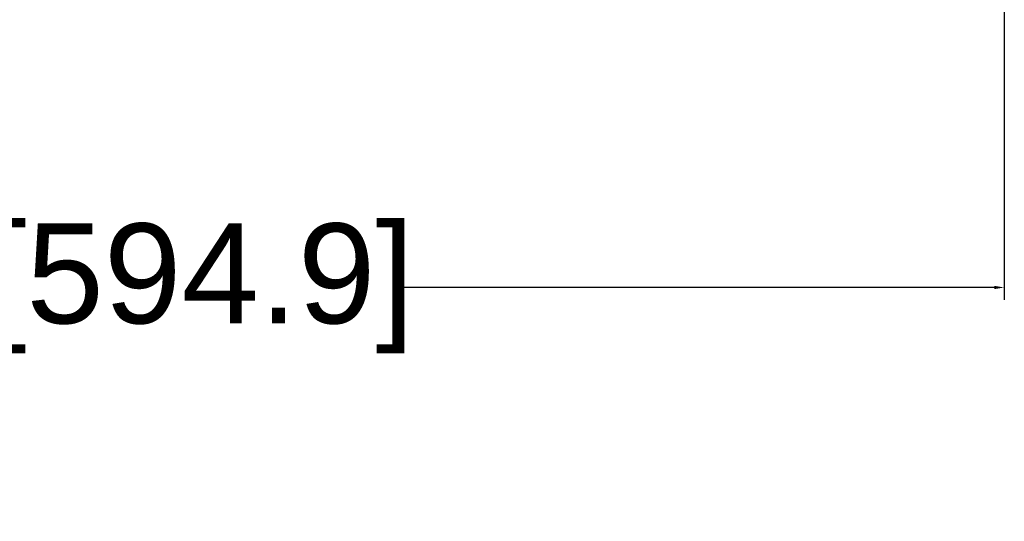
# Model space of a CAD drawing. Header units: inches. Extents: x 7.7 to 68.4, y -5.1 to 39.9.
# Tile 106 of 172: x 52.9 to 62.8, y 2.2 to 7.2. Entities that reach past the tile are written whole.
import ezdxf

# ---------------------------------------------------------------- set-up
doc = ezdxf.new("R2010")
doc.units = ezdxf.units.IN
doc.header["$MEASUREMENT"] = 0
doc.layers.add('Dimensions(ROSSANSI)', color=7, linetype='Continuous', lineweight=25)
doc.styles.add('DEFAULT-ROSSANSI', font='arial.ttf')
doc.dimstyles.new('DEFAULT-ROSSANSI', dxfattribs={"dimtxt": 1, "dimasz": 0.098425, "dimexe": 0.125, "dimexo": 0.0625, "dimgap": 0.031496, "dimtad": 0, "dimtih": 1, "dimtoh": 1, "dimrnd": 1e-08, "dimzin": 0, "dimdsep": 46, "dimtxsty": 'DEFAULT-ROSSANSI', "dimcen": 0.09, "dimdle": 0.393701, "dimclrd": 7, "dimclre": 7, "dimclrt": 179, "dimadec": 0, "dimazin": 0, "dimtfac": 1, "dimtofl": 0, "dimtmove": 0, "dimatfit": 3, "dimfxl": 1, "dimtolj": 1, "dimtzin": 0, "dimlwd": 25, "dimlwe": 25, "dimarcsym": 0})

# ---------------------------------------------------------------- blocks, each defined once
blk = doc.blocks.new('*D4')
at = {"layer": 'Defpoints', "color": 0}
for p in [(39.3392, 7.5198), (62.7592, 7.5198), (62.7592, 4.5276)]:
    blk.add_point(p, dxfattribs=at)
at = {"layer": 'Dimensions(ROSSANSI)', "color": 7, "lineweight": 25}
for p, q in [((39.3392, 7.4573), (39.3392, 4.4026)), ((62.7592, 7.4573), (62.7592, 4.4026)), ((39.4376, 4.5276), (48.6667, 4.5276)), ((62.6608, 4.5276), (56.7543, 4.5276))]:
    blk.add_line(p, q, dxfattribs=at)
at = {"layer": 'Dimensions(ROSSANSI)', "color": 7}
for points in [[(39.4376, 4.544), (39.4376, 4.5112), (39.3392, 4.5276)], [(62.6608, 4.544), (62.6608, 4.5112), (62.7592, 4.5276)]]:
    blk.add_solid(points, dxfattribs=at)
at = {"layer": 'Dimensions(ROSSANSI)', "color": 179, "lineweight": 25, "insert": (48.6982, 5.1685), "char_height": 1, "attachment_point": 1, "style": 'DEFAULT-ROSSANSI'}
blk.add_mtext('\\A1;23.42 [594.9]', dxfattribs=at)

msp = doc.modelspace()

# ---------------------------------------------------------------- dimensions: what is measured, and where the dimension line sits
at = {"layer": 'Dimensions(ROSSANSI)', "color": 7, "lineweight": 25}
dim = msp.add_linear_dim(base=(62.7592, 4.5276), p1=(39.3392, 7.5198), p2=(62.7592, 7.5198), dimstyle='DEFAULT-ROSSANSI', override={"dimtih": 0, "dimtoh": 0, "dimdec": 2, "dimtp": 0, "dimtm": 0, "dimtdec": 2, "dimatfit": 1}, dxfattribs=at)
dim.commit()
dim.dimension.update_dxf_attribs({"geometry": '*D4', "text_midpoint": (52.7105, 4.5276), "dimtype": 160})

doc.saveas('drawing.dxf')
